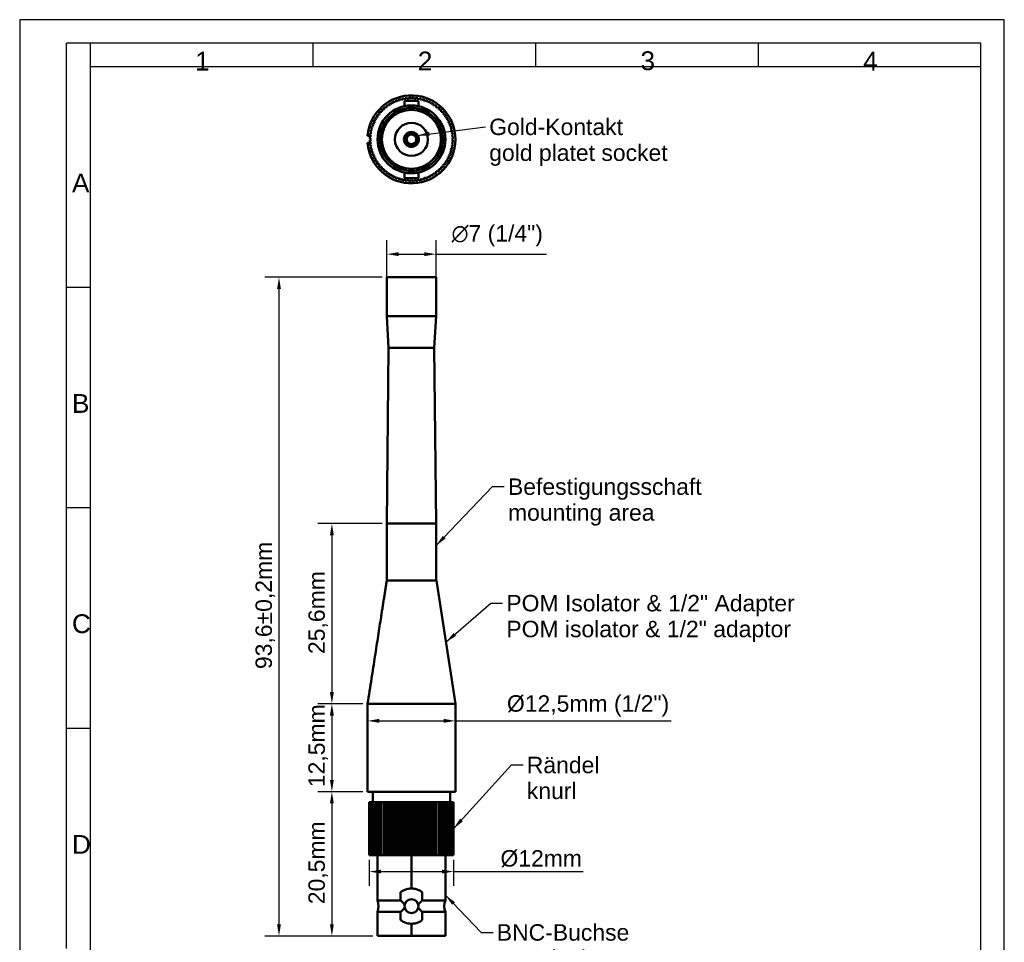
# Model space of a CAD drawing. Header units: millimetres. Extents: x 0 to 140, y 0 to 198.
# Tile 2 of 2: x 0 to 140, y 67 to 198. Entities that reach past the tile are written whole.
import ezdxf

# ---------------------------------------------------------------- set-up
doc = ezdxf.new("R2010")
doc.units = ezdxf.units.MM
doc.header["$LTSCALE"] = 0.666667
for name, color, linetype, lineweight in [('Bemaßungen(DIN)', 7, 'Continuous', 25), ('Sichtbare Kanten(DIN)', 7, 'Continuous', 50), ('Sichtbare tangentiale Kanten(DIN)', 7, 'Continuous', 50), ('Skizziergeometrie(DIN)', 7, 'Continuous', 50), ('Symbole(DIN)', 7, 'Continuous', 25)]:
    doc.layers.add(name, color=color, linetype=linetype, lineweight=lineweight)
doc.styles.get("Standard").update_dxf_attribs({"font": 'arial.ttf'})
doc.styles.add('STANDARD-DIN', font='arial.ttf')
doc.dimstyles.new('DIN - Andere', dxfattribs={"dimscale": 0.666667, "dimtxt": 3.5, "dimasz": 2.5, "dimexe": 3, "dimexo": 1, "dimgap": 0.8, "dimtad": 1, "dimtoh": 1, "dimrnd": 1e-08, "dimtxsty": 'STANDARD-DIN', "dimcen": 0.09, "dimdle": 10, "dimclrd": 7, "dimclre": 7, "dimclrt": 7, "dimadec": 1, "dimazin": 2, "dimtfac": 1, "dimtmove": 0, "dimatfit": 3, "dimfxl": 1, "dimtolj": 1, "dimlwd": 25, "dimlwe": 25, "dimarcsym": 0})
doc.dimstyles.new('DIN - Andere$7', dxfattribs={"dimscale": 0.666667, "dimtxt": 3.5, "dimasz": 2.5, "dimexe": 3, "dimexo": 1, "dimgap": 0.8, "dimtad": 1, "dimtoh": 1, "dimrnd": 1e-08, "dimtxsty": 'STANDARD-DIN', "dimcen": 0.09, "dimdle": 10, "dimclrd": 7, "dimclre": 7, "dimclrt": 7, "dimadec": 1, "dimazin": 2, "dimtfac": 1, "dimtmove": 0, "dimatfit": 3, "dimfxl": 1, "dimtolj": 1, "dimlwd": 25, "dimlwe": 25, "dimarcsym": 0})

# ---------------------------------------------------------------- blocks, each defined once
blk = doc.blocks.new('Ränder am A4')
at = {"layer": 'Skizziergeometrie(DIN)', "color": 1, "linetype": 'Continuous', "lineweight": 25, "true_color": 0xff0000}
for p, q in [((210, 297), (0, 297)), ((0, 297), (0, 0)), ((210, 0), (210, 297)), ((15, 292), (10, 292)), ((10, 99), (10, 292)), ((205, 292), (15, 292)), ((15, 292), (15, 287)), ((62.5, 292), (62.5, 287)), ((110, 292), (110, 287)), ((157.5, 292), (157.5, 287)), ((205, 287), (205, 292)), ((10, 240), (15, 240)), ((10, 193), (15, 193)), ((10, 146), (15, 146))]:
    blk.add_line(p, q, dxfattribs=at)
at = {"layer": 'Skizziergeometrie(DIN)', "color": 7, "linetype": 'Continuous', "lineweight": 25}
for p, q in [((15, 287), (205, 287)), ((15, 287), (15, 5)), ((205, 5), (205, 287))]:
    blk.add_line(p, q, dxfattribs=at)
at = {"layer": 'Symbole(DIN)', "color": 1, "true_color": 0xff0000, "char_height": 4, "attachment_point": 7}
for s, insert in [('\\fArial|b0|i0;\\H4.0000;1', (37.4, 286.17)), ('\\fArial|b0|i0;\\H4.0000;2', (84.9, 286.2)), ('\\fArial|b0|i0;\\H4.0000;3', (132.4, 286.2)), ('\\fArial|b0|i0;\\H4.0000;4', (179.9, 286.17)), ('\\fArial|b0|i0;\\H4.0000;A', (11.15, 260.18)), ('\\fArial|b0|i0;\\H4.0000;B', (11.15, 213.2)), ('\\fArial|b0|i0;\\H4.0000;C', (11.15, 166.2)), ('\\fArial|b0|i0;\\H4.0000;D', (11.15, 119.2))]:
    blk.add_mtext(s, dxfattribs=dict(at, insert=insert))
blk = doc.blocks.new('*D8')
at = {"layer": 'Bemaßungen(DIN)', "color": 7, "linetype": 'Continuous', "lineweight": 25, "transparency": 16777216}
for p, q in [((52.2, 156.56), (52.2, 166.68)), ((59.2, 156.56), (59.2, 166.68)), ((53.87, 164.68), (57.54, 164.68)), ((59.2, 164.68), (74.92, 164.68))]:
    blk.add_line(p, q, dxfattribs=at)
at = {"layer": 'Bemaßungen(DIN)', "color": 7, "linetype": 'Continuous', "transparency": 16777216}
for points in [[(53.87, 164.96), (53.87, 164.41), (52.2, 164.68)], [(57.54, 164.96), (57.54, 164.41), (59.2, 164.68)]]:
    blk.add_solid(points, dxfattribs=at)
at = {"layer": 'Defpoints', "color": 0, "linetype": 'Continuous', "transparency": 16777216}
for p in [(52.2, 164.68), (52.2, 155.89), (59.2, 155.89)]:
    blk.add_point(p, dxfattribs=at)
at = {"layer": 'Bemaßungen(DIN)', "color": 7, "linetype": 'Continuous', "lineweight": 25, "transparency": 16777216, "insert": (61.4, 168.81), "char_height": 2.3333, "attachment_point": 1, "style": 'STANDARD-DIN'}
blk.add_mtext('\\A1;{\\fAIGDT|b0|i0;\\ln}\\fArial|b0|i0;7\\fArial|b0|i0; (1/4")', dxfattribs=at)
blk = doc.blocks.new('*D9')
at = {"layer": 'Bemaßungen(DIN)', "color": 7, "linetype": 'Continuous', "lineweight": 25, "transparency": 16777216}
for p, q in [((51.54, 126.39), (42.39, 126.39)), ((44.39, 124.72), (44.39, 102.46)), ((48.81, 100.79), (42.39, 100.79))]:
    blk.add_line(p, q, dxfattribs=at)
at = {"layer": 'Bemaßungen(DIN)', "color": 7, "linetype": 'Continuous', "transparency": 16777216}
for points in [[(44.11, 124.72), (44.67, 124.72), (44.39, 126.39)], [(44.11, 102.46), (44.67, 102.46), (44.39, 100.79)]]:
    blk.add_solid(points, dxfattribs=at)
at = {"layer": 'Defpoints', "color": 0, "linetype": 'Continuous', "transparency": 16777216}
for p in [(52.2, 126.39), (44.39, 100.79), (49.47, 100.79)]:
    blk.add_point(p, dxfattribs=at)
at = {"layer": 'Bemaßungen(DIN)', "color": 7, "linetype": 'Continuous', "lineweight": 25, "transparency": 16777216, "insert": (41.05, 107.86), "char_height": 2.3333, "attachment_point": 1, "rotation": 90, "style": 'STANDARD-DIN'}
blk.add_mtext('\\A1;\\fArial|b0|i0;25,6mm', dxfattribs=at)
blk = doc.blocks.new('*D10')
at = {"layer": 'Bemaßungen(DIN)', "color": 7, "linetype": 'Continuous', "lineweight": 25, "transparency": 16777216}
for p, q in [((48.81, 88.29), (42.39, 88.29)), ((44.39, 86.62), (44.39, 69.46)), ((50.21, 67.79), (42.39, 67.79))]:
    blk.add_line(p, q, dxfattribs=at)
at = {"layer": 'Bemaßungen(DIN)', "color": 7, "linetype": 'Continuous', "transparency": 16777216}
for points in [[(44.11, 86.62), (44.67, 86.62), (44.39, 88.29)], [(44.11, 69.46), (44.67, 69.46), (44.39, 67.79)]]:
    blk.add_solid(points, dxfattribs=at)
at = {"layer": 'Defpoints', "color": 0, "linetype": 'Continuous', "transparency": 16777216}
for p in [(49.47, 88.29), (44.39, 67.79), (50.88, 67.79)]:
    blk.add_point(p, dxfattribs=at)
at = {"layer": 'Bemaßungen(DIN)', "color": 7, "linetype": 'Continuous', "lineweight": 25, "transparency": 16777216, "insert": (41.05, 72.31), "char_height": 2.3333, "attachment_point": 1, "rotation": 90, "style": 'STANDARD-DIN'}
blk.add_mtext('\\A1;\\fArial|b0|i0;20,5mm', dxfattribs=at)
blk = doc.blocks.new('*D11')
at = {"layer": 'Bemaßungen(DIN)', "color": 7, "linetype": 'Continuous', "lineweight": 25, "transparency": 16777216}
for p, q in [((51.54, 161.39), (34.87, 161.39)), ((36.87, 159.72), (36.87, 69.46)), ((50.21, 67.79), (34.87, 67.79))]:
    blk.add_line(p, q, dxfattribs=at)
at = {"layer": 'Bemaßungen(DIN)', "color": 7, "linetype": 'Continuous', "transparency": 16777216}
for points in [[(36.59, 159.72), (37.15, 159.72), (36.87, 161.39)], [(36.59, 69.46), (37.15, 69.46), (36.87, 67.79)]]:
    blk.add_solid(points, dxfattribs=at)
at = {"layer": 'Defpoints', "color": 0, "linetype": 'Continuous', "transparency": 16777216}
for p in [(52.2, 161.39), (36.87, 67.79), (50.88, 67.79)]:
    blk.add_point(p, dxfattribs=at)
at = {"layer": 'Bemaßungen(DIN)', "color": 7, "linetype": 'Continuous', "lineweight": 25, "transparency": 16777216, "insert": (33.53, 105.72), "char_height": 2.3333, "attachment_point": 1, "rotation": 90, "style": 'STANDARD-DIN'}
blk.add_mtext('\\A1;\\fArial|b0|i0;93,6±0,2mm', dxfattribs=at)
blk = doc.blocks.new('*D12')
at = {"layer": 'Bemaßungen(DIN)', "color": 7, "linetype": 'Continuous', "lineweight": 25, "transparency": 16777216}
for p, q in [((48.81, 100.79), (42.39, 100.79)), ((44.39, 99.12), (44.39, 89.96)), ((48.81, 88.29), (42.39, 88.29))]:
    blk.add_line(p, q, dxfattribs=at)
at = {"layer": 'Bemaßungen(DIN)', "color": 7, "linetype": 'Continuous', "transparency": 16777216}
for points in [[(44.11, 99.12), (44.67, 99.12), (44.39, 100.79)], [(44.11, 89.96), (44.67, 89.96), (44.39, 88.29)]]:
    blk.add_solid(points, dxfattribs=at)
at = {"layer": 'Defpoints', "color": 0, "linetype": 'Continuous', "transparency": 16777216}
for p in [(49.47, 100.79), (44.39, 88.29), (49.47, 88.29)]:
    blk.add_point(p, dxfattribs=at)
at = {"layer": 'Bemaßungen(DIN)', "color": 7, "linetype": 'Continuous', "lineweight": 25, "transparency": 16777216, "insert": (41.05, 88.94), "char_height": 2.3333, "attachment_point": 1, "rotation": 90, "style": 'STANDARD-DIN'}
blk.add_mtext('\\A1;\\fArial|b0|i0;12,5mm', dxfattribs=at)
blk = doc.blocks.new('*D13')
at = {"layer": 'Bemaßungen(DIN)', "color": 7, "linetype": 'Continuous', "lineweight": 25, "transparency": 16777216}
for p, q in [((49.47, 100.12), (49.47, 96.36)), ((61.95, 100.12), (61.95, 96.36)), ((51.14, 98.36), (60.29, 98.36)), ((61.95, 98.36), (92.64, 98.36))]:
    blk.add_line(p, q, dxfattribs=at)
at = {"layer": 'Bemaßungen(DIN)', "color": 7, "linetype": 'Continuous', "transparency": 16777216}
for points in [[(51.14, 98.64), (51.14, 98.09), (49.47, 98.36)], [(60.29, 98.64), (60.29, 98.09), (61.95, 98.36)]]:
    blk.add_solid(points, dxfattribs=at)
at = {"layer": 'Defpoints', "color": 0, "linetype": 'Continuous', "transparency": 16777216}
for p in [(49.47, 100.79), (61.95, 100.79), (49.47, 98.36)]:
    blk.add_point(p, dxfattribs=at)
at = {"layer": 'Bemaßungen(DIN)', "color": 7, "linetype": 'Continuous', "lineweight": 25, "transparency": 16777216, "insert": (69.28, 102), "char_height": 2.3333, "attachment_point": 1, "style": 'STANDARD-DIN'}
blk.add_mtext('\\A1;\\fArial|b0|i0;Ø12,5mm (1/2")', dxfattribs=at)
blk = doc.blocks.new('*D14')
at = {"layer": 'Bemaßungen(DIN)', "color": 7, "linetype": 'Continuous', "lineweight": 25, "transparency": 16777216}
for p, q in [((49.71, 78.62), (49.71, 74.94)), ((61.7, 78.62), (61.7, 74.94)), ((51.37, 76.94), (60.03, 76.94)), ((61.7, 76.94), (80.14, 76.94))]:
    blk.add_line(p, q, dxfattribs=at)
at = {"layer": 'Bemaßungen(DIN)', "color": 7, "linetype": 'Continuous', "transparency": 16777216}
for points in [[(51.37, 77.22), (51.37, 76.67), (49.71, 76.94)], [(60.03, 77.22), (60.03, 76.67), (61.7, 76.94)]]:
    blk.add_solid(points, dxfattribs=at)
at = {"layer": 'Defpoints', "color": 0, "linetype": 'Continuous', "transparency": 16777216}
for p in [(49.71, 79.29), (61.7, 79.29), (61.7, 76.94)]:
    blk.add_point(p, dxfattribs=at)
at = {"layer": 'Bemaßungen(DIN)', "color": 7, "linetype": 'Continuous', "lineweight": 25, "transparency": 16777216, "insert": (68.36, 79.99), "char_height": 2.3333, "attachment_point": 1, "style": 'STANDARD-DIN'}
blk.add_mtext('\\A1;\\fArial|b0|i0;Ø12mm', dxfattribs=at)

msp = doc.modelspace()

# ---------------------------------------------------------------- linework, layer by layer
at = {"layer": 'Sichtbare Kanten(DIN)'}
for p, q in [((53.065, 186.383), (52.966, 186.051)), ((53.393, 186.259), (53.07, 186.385)), ((53.519, 186.582), (53.393, 186.259)), ((53.835, 186.432), (53.524, 186.584)), ((53.988, 186.743), (53.835, 186.432)), ((54.291, 186.568), (53.993, 186.745)), ((54.468, 186.865), (54.291, 186.568)), ((54.756, 186.665), (54.474, 186.867)), ((54.712, 185.716), (54.712, 186.494)), ((56.692, 186.494), (54.712, 186.494)), ((54.957, 186.947), (54.756, 186.665)), ((55.228, 186.724), (54.963, 186.948)), ((55.452, 186.988), (55.228, 186.724)), ((55.702, 186.744), (55.457, 186.989)), ((55.947, 186.989), (55.702, 186.744)), ((56.177, 186.724), (55.953, 186.988)), ((56.442, 186.948), (56.177, 186.724)), ((56.649, 186.665), (56.448, 186.947)), ((56.931, 186.867), (56.649, 186.665)), ((56.692, 185.716), (56.692, 186.494)), ((57.114, 186.568), (56.937, 186.865)), ((57.412, 186.745), (57.114, 186.568)), ((57.569, 186.432), (57.417, 186.743)), ((57.881, 186.584), (57.569, 186.432)), ((58.012, 186.259), (57.886, 186.582)), ((58.335, 186.385), (58.012, 186.259)), ((58.439, 186.051), (58.34, 186.383)), ((51.122, 184.869), (51.165, 184.525)), ((51.472, 184.888), (51.126, 184.874)), ((51.458, 185.234), (51.472, 184.888)), ((51.808, 185.224), (51.462, 185.238)), ((51.822, 185.57), (51.808, 185.224)), ((52.171, 185.531), (51.827, 185.574)), ((52.214, 185.875), (52.171, 185.531)), ((52.558, 185.807), (52.218, 185.879)), ((52.629, 186.147), (52.558, 185.807)), ((52.966, 186.051), (52.634, 186.15)), ((58.771, 186.15), (58.439, 186.051)), ((58.847, 185.807), (58.776, 186.147)), ((59.187, 185.879), (58.847, 185.807)), ((59.234, 185.531), (59.191, 185.875)), ((59.578, 185.574), (59.234, 185.531)), ((59.597, 185.224), (59.583, 185.57)), ((59.943, 185.238), (59.597, 185.224)), ((59.933, 184.888), (59.947, 185.234)), ((60.279, 184.874), (59.933, 184.888)), ((60.24, 184.525), (60.283, 184.869)), ((50.311, 183.626), (50.437, 183.303)), ((50.645, 183.73), (50.313, 183.632)), ((50.547, 184.063), (50.645, 183.73)), ((50.889, 184.139), (50.55, 184.068)), ((50.818, 184.478), (50.889, 184.139)), ((51.165, 184.525), (50.821, 184.483)), ((60.584, 184.483), (60.24, 184.525)), ((60.516, 184.139), (60.587, 184.478)), ((60.855, 184.068), (60.516, 184.139)), ((60.759, 183.73), (60.858, 184.063)), ((61.092, 183.632), (60.759, 183.73)), ((60.968, 183.303), (61.094, 183.626)), ((49.83, 182.222), (50.031, 181.94)), ((50.128, 182.405), (49.831, 182.228)), ((49.951, 182.703), (50.128, 182.405)), ((50.264, 182.861), (49.953, 182.709)), ((50.112, 183.172), (50.264, 182.861)), ((50.437, 183.303), (50.114, 183.178)), ((55.602, 182.054), (55.602, 181.868)), ((55.802, 181.868), (55.802, 182.054)), ((61.291, 183.178), (60.968, 183.303)), ((61.141, 182.861), (61.293, 183.172)), ((61.452, 182.709), (61.141, 182.861)), ((61.277, 182.405), (61.454, 182.703)), ((61.574, 182.228), (61.277, 182.405)), ((61.374, 181.94), (61.575, 182.222)), ((49.472, 181.494), (49.951, 181.494)), ((49.707, 181.239), (49.952, 180.994)), ((49.952, 180.994), (49.707, 180.749)), ((49.972, 181.469), (49.708, 181.245)), ((49.708, 180.743), (49.972, 180.519)), ((49.748, 181.733), (49.972, 181.469)), ((50.031, 181.94), (49.749, 181.739)), ((54.828, 181.094), (54.642, 181.094)), ((54.642, 180.894), (54.828, 180.894)), ((54.828, 181.094), (55.03, 181.094)), ((55.03, 180.894), (54.828, 180.894)), ((55.602, 181.666), (55.602, 181.868)), ((55.802, 181.868), (55.802, 181.666)), ((56.375, 181.094), (56.577, 181.094)), ((56.577, 180.894), (56.375, 180.894)), ((56.763, 181.094), (56.577, 181.094)), ((56.577, 180.894), (56.763, 180.894)), ((61.656, 181.739), (61.374, 181.94)), ((61.433, 181.469), (61.657, 181.733)), ((61.697, 181.245), (61.433, 181.469)), ((61.433, 180.519), (61.697, 180.743)), ((61.452, 180.994), (61.697, 181.239)), ((61.697, 180.749), (61.452, 180.994)), ((49.951, 180.494), (49.472, 180.494)), ((49.972, 180.519), (49.748, 180.255)), ((49.749, 180.249), (50.031, 180.047)), ((50.031, 180.047), (49.83, 179.765)), ((49.831, 179.76), (50.128, 179.582)), ((50.128, 179.582), (49.951, 179.285)), ((49.953, 179.279), (50.264, 179.127)), ((55.602, 180.119), (55.602, 180.321)), ((55.602, 180.119), (55.602, 179.933)), ((55.802, 180.321), (55.802, 180.119)), ((55.802, 179.933), (55.802, 180.119)), ((61.141, 179.127), (61.452, 179.279)), ((61.277, 179.582), (61.574, 179.76)), ((61.454, 179.285), (61.277, 179.582)), ((61.374, 180.047), (61.656, 180.249)), ((61.575, 179.765), (61.374, 180.047)), ((61.657, 180.255), (61.433, 180.519)), ((50.264, 179.127), (50.112, 178.815)), ((50.114, 178.81), (50.437, 178.684)), ((50.437, 178.684), (50.311, 178.361)), ((50.313, 178.356), (50.645, 178.257)), ((50.645, 178.257), (50.547, 177.925)), ((50.55, 177.92), (50.889, 177.849)), ((50.889, 177.849), (50.818, 177.51)), ((60.516, 177.849), (60.855, 177.92)), ((60.587, 177.51), (60.516, 177.849)), ((60.759, 178.257), (61.092, 178.356)), ((60.858, 177.925), (60.759, 178.257)), ((60.968, 178.684), (61.291, 178.81)), ((61.094, 178.361), (60.968, 178.684)), ((61.293, 178.815), (61.141, 179.127)), ((50.821, 177.505), (51.165, 177.462)), ((51.165, 177.462), (51.122, 177.118)), ((51.126, 177.114), (51.472, 177.099)), ((51.472, 177.099), (51.458, 176.753)), ((51.462, 176.749), (51.808, 176.763)), ((51.808, 176.763), (51.822, 176.417)), ((51.827, 176.413), (52.171, 176.456)), ((52.171, 176.456), (52.214, 176.112)), ((59.191, 176.112), (59.234, 176.456)), ((59.234, 176.456), (59.578, 176.413)), ((59.583, 176.417), (59.597, 176.763)), ((59.597, 176.763), (59.943, 176.749)), ((59.933, 177.099), (60.279, 177.114)), ((59.947, 176.753), (59.933, 177.099)), ((60.24, 177.462), (60.584, 177.505)), ((60.283, 177.118), (60.24, 177.462)), ((52.218, 176.109), (52.558, 176.18)), ((52.558, 176.18), (52.629, 175.841)), ((52.634, 175.838), (52.966, 175.937)), ((52.966, 175.937), (53.065, 175.605)), ((53.07, 175.602), (53.393, 175.728)), ((53.393, 175.728), (53.519, 175.405)), ((53.524, 175.403), (53.835, 175.555)), ((53.835, 175.555), (53.988, 175.244)), ((53.993, 175.242), (54.291, 175.42)), ((54.291, 175.42), (54.468, 175.122)), ((54.474, 175.121), (54.756, 175.322)), ((54.712, 176.271), (54.712, 175.494)), ((56.692, 175.494), (54.712, 175.494)), ((54.756, 175.322), (54.957, 175.04)), ((54.963, 175.039), (55.228, 175.263)), ((55.228, 175.263), (55.452, 174.999)), ((55.457, 174.999), (55.702, 175.244)), ((55.702, 175.244), (55.947, 174.999)), ((55.953, 174.999), (56.177, 175.263)), ((56.177, 175.263), (56.442, 175.039)), ((56.448, 175.04), (56.649, 175.322)), ((56.649, 175.322), (56.931, 175.121)), ((56.692, 176.271), (56.692, 175.494)), ((56.937, 175.122), (57.114, 175.42)), ((57.114, 175.42), (57.412, 175.242)), ((57.417, 175.244), (57.569, 175.555)), ((57.569, 175.555), (57.881, 175.403)), ((57.886, 175.405), (58.012, 175.728)), ((58.012, 175.728), (58.335, 175.602)), ((58.34, 175.605), (58.439, 175.937)), ((58.439, 175.937), (58.771, 175.838)), ((58.776, 175.841), (58.847, 176.18)), ((58.847, 176.18), (59.187, 176.109)), ((52.202, 161.391), (59.202, 161.391)), ((52.202, 161.391), (52.202, 155.891)), ((59.202, 161.391), (59.202, 155.891)), ((52.202, 155.891), (59.202, 155.891)), ((52.452, 151.391), (52.202, 155.891)), ((58.952, 151.391), (59.202, 155.891)), ((52.452, 151.391), (52.202, 126.391)), ((52.452, 151.391), (58.952, 151.391)), ((52.452, 151.391), (58.952, 151.391)), ((58.952, 151.391), (59.202, 126.391)), ((52.202, 126.391), (52.202, 118.291)), ((59.202, 126.391), (59.202, 118.291)), ((52.188, 118.291), (59.252, 118.291)), ((59.252, 118.291), (61.952, 100.791)), ((49.472, 100.791), (49.472, 88.291)), ((49.472, 100.791), (61.952, 100.791)), ((61.952, 100.791), (61.952, 88.291)), ((49.472, 88.291), (61.952, 88.291)), ((50.202, 88.291), (50.202, 86.791)), ((61.202, 88.291), (61.202, 86.791)), ((49.707, 86.791), (49.707, 79.291)), ((49.707, 86.791), (49.708, 86.791)), ((49.708, 86.791), (49.748, 86.791)), ((49.708, 79.291), (49.708, 86.791)), ((49.748, 86.791), (49.748, 79.291)), ((49.748, 86.791), (49.749, 86.791)), ((49.749, 86.791), (49.83, 86.791)), ((49.749, 79.291), (49.749, 86.791)), ((49.83, 86.791), (49.83, 79.291)), ((49.83, 86.791), (49.831, 86.791)), ((49.831, 86.791), (49.951, 86.791)), ((49.831, 79.291), (49.831, 86.791)), ((49.951, 86.791), (49.951, 79.291)), ((49.951, 86.791), (49.953, 86.791)), ((49.953, 86.791), (50.112, 86.791)), ((49.953, 79.291), (49.953, 86.791)), ((50.112, 86.791), (50.112, 79.291)), ((50.112, 86.791), (50.114, 86.791)), ((50.114, 86.791), (50.311, 86.791)), ((50.114, 79.291), (50.114, 86.791)), ((50.311, 86.791), (50.311, 79.291)), ((50.311, 86.791), (50.313, 86.791)), ((50.313, 86.791), (50.547, 86.791)), ((50.313, 79.291), (50.313, 86.791)), ((50.547, 86.791), (50.547, 79.291)), ((50.547, 86.791), (50.55, 86.791)), ((50.55, 86.791), (50.818, 86.791)), ((50.55, 79.291), (50.55, 86.791)), ((50.818, 86.791), (50.818, 79.291)), ((50.818, 86.791), (50.821, 86.791)), ((50.821, 86.791), (51.122, 86.791)), ((50.821, 79.291), (50.821, 86.791)), ((51.122, 86.791), (51.122, 79.291)), ((51.122, 86.791), (51.126, 86.791)), ((51.126, 86.791), (51.458, 86.791)), ((51.126, 79.291), (51.126, 86.791)), ((51.458, 86.791), (51.458, 79.291)), ((51.458, 86.791), (51.462, 86.791)), ((51.462, 86.791), (51.808, 86.791)), ((51.462, 79.291), (51.462, 86.791)), ((51.808, 79.291), (51.808, 86.791)), ((51.808, 86.791), (51.822, 86.791)), ((51.822, 86.791), (51.822, 79.291)), ((51.822, 86.791), (51.827, 86.791)), ((51.827, 86.791), (52.171, 86.791)), ((51.827, 79.291), (51.827, 86.791)), ((52.171, 79.291), (52.171, 86.791)), ((52.171, 86.791), (52.214, 86.791)), ((52.214, 86.791), (52.214, 79.291)), ((52.214, 86.791), (52.218, 86.791)), ((52.218, 86.791), (52.558, 86.791)), ((52.218, 79.291), (52.218, 86.791)), ((52.558, 79.291), (52.558, 86.791)), ((52.558, 86.791), (52.629, 86.791)), ((52.629, 86.791), (52.629, 79.291)), ((52.629, 86.791), (52.634, 86.791)), ((52.634, 86.791), (52.966, 86.791)), ((52.634, 79.291), (52.634, 86.791)), ((52.966, 79.291), (52.966, 86.791)), ((52.966, 86.791), (53.065, 86.791)), ((53.065, 86.791), (53.065, 79.291)), ((53.065, 86.791), (53.07, 86.791)), ((53.07, 86.791), (53.393, 86.791)), ((53.07, 79.291), (53.07, 86.791)), ((53.393, 79.291), (53.393, 86.791)), ((53.393, 86.791), (53.519, 86.791)), ((53.519, 86.791), (53.519, 79.291)), ((53.519, 86.791), (53.524, 86.791)), ((53.524, 86.791), (53.835, 86.791)), ((53.524, 79.291), (53.524, 86.791)), ((53.835, 79.291), (53.835, 86.791)), ((53.835, 86.791), (53.988, 86.791)), ((53.988, 86.791), (53.988, 79.291)), ((53.988, 86.791), (53.993, 86.791)), ((53.993, 86.791), (54.291, 86.791)), ((53.993, 79.291), (53.993, 86.791)), ((54.291, 79.291), (54.291, 86.791)), ((54.291, 86.791), (54.468, 86.791)), ((54.468, 86.791), (54.468, 79.291)), ((54.468, 86.791), (54.474, 86.791)), ((54.474, 86.791), (54.756, 86.791)), ((54.474, 79.291), (54.474, 86.791)), ((54.756, 79.291), (54.756, 86.791)), ((54.756, 86.791), (54.957, 86.791)), ((54.957, 86.791), (54.957, 79.291)), ((54.957, 86.791), (54.963, 86.791)), ((54.963, 86.791), (55.228, 86.791)), ((54.963, 79.291), (54.963, 86.791)), ((55.228, 79.291), (55.228, 86.791)), ((55.228, 86.791), (55.452, 86.791)), ((55.452, 86.791), (55.452, 79.291)), ((55.452, 86.791), (55.457, 86.791)), ((55.457, 86.791), (55.702, 86.791)), ((55.457, 79.291), (55.457, 86.791)), ((55.702, 79.291), (55.702, 86.791)), ((55.702, 86.791), (55.947, 86.791)), ((55.947, 86.791), (55.947, 79.291)), ((55.947, 86.791), (55.953, 86.791)), ((55.953, 86.791), (56.177, 86.791)), ((55.953, 79.291), (55.953, 86.791)), ((56.177, 79.291), (56.177, 86.791)), ((56.177, 86.791), (56.442, 86.791)), ((56.442, 86.791), (56.442, 79.291)), ((56.442, 86.791), (56.448, 86.791)), ((56.448, 86.791), (56.649, 86.791)), ((56.448, 79.291), (56.448, 86.791)), ((56.649, 79.291), (56.649, 86.791)), ((56.649, 86.791), (56.931, 86.791)), ((56.931, 86.791), (56.931, 79.291)), ((56.931, 86.791), (56.937, 86.791)), ((56.937, 86.791), (57.114, 86.791)), ((56.937, 79.291), (56.937, 86.791)), ((57.114, 79.291), (57.114, 86.791)), ((57.114, 86.791), (57.412, 86.791)), ((57.412, 86.791), (57.412, 79.291)), ((57.412, 86.791), (57.417, 86.791)), ((57.417, 86.791), (57.569, 86.791)), ((57.417, 79.291), (57.417, 86.791)), ((57.569, 79.291), (57.569, 86.791)), ((57.569, 86.791), (57.881, 86.791)), ((57.881, 86.791), (57.881, 79.291)), ((57.881, 86.791), (57.886, 86.791)), ((57.886, 86.791), (58.012, 86.791)), ((57.886, 79.291), (57.886, 86.791)), ((58.012, 79.291), (58.012, 86.791)), ((58.012, 86.791), (58.335, 86.791)), ((58.335, 86.791), (58.335, 79.291)), ((58.335, 86.791), (58.34, 86.791)), ((58.34, 86.791), (58.439, 86.791)), ((58.34, 79.291), (58.34, 86.791)), ((58.439, 79.291), (58.439, 86.791)), ((58.439, 86.791), (58.771, 86.791)), ((58.771, 86.791), (58.771, 79.291)), ((58.771, 86.791), (58.776, 86.791)), ((58.776, 86.791), (58.847, 86.791)), ((58.776, 79.291), (58.776, 86.791)), ((58.847, 79.291), (58.847, 86.791)), ((58.847, 86.791), (59.187, 86.791)), ((59.187, 86.791), (59.187, 79.291)), ((59.187, 86.791), (59.191, 86.791)), ((59.191, 86.791), (59.234, 86.791)), ((59.191, 79.291), (59.191, 86.791)), ((59.234, 79.291), (59.234, 86.791)), ((59.234, 86.791), (59.578, 86.791)), ((59.578, 86.791), (59.578, 79.291)), ((59.578, 86.791), (59.583, 86.791)), ((59.583, 86.791), (59.597, 86.791)), ((59.583, 79.291), (59.583, 86.791)), ((59.597, 79.291), (59.597, 86.791)), ((59.597, 86.791), (59.943, 86.791)), ((59.943, 86.791), (59.943, 79.291)), ((59.943, 86.791), (59.947, 86.791)), ((59.947, 79.291), (59.947, 86.791)), ((59.947, 86.791), (60.279, 86.791)), ((60.279, 86.791), (60.279, 79.291)), ((60.279, 86.791), (60.283, 86.791)), ((60.283, 79.291), (60.283, 86.791)), ((60.283, 86.791), (60.584, 86.791)), ((60.584, 86.791), (60.584, 79.291)), ((60.584, 86.791), (60.587, 86.791)), ((60.587, 79.291), (60.587, 86.791)), ((60.587, 86.791), (60.855, 86.791)), ((60.855, 86.791), (60.855, 79.291)), ((60.855, 86.791), (60.858, 86.791)), ((60.858, 79.291), (60.858, 86.791)), ((60.858, 86.791), (61.092, 86.791)), ((61.092, 86.791), (61.092, 79.291)), ((61.092, 86.791), (61.094, 86.791)), ((61.094, 79.291), (61.094, 86.791)), ((61.094, 86.791), (61.291, 86.791)), ((61.291, 86.791), (61.291, 79.291)), ((61.291, 86.791), (61.293, 86.791)), ((61.293, 79.291), (61.293, 86.791)), ((61.293, 86.791), (61.452, 86.791)), ((61.452, 86.791), (61.452, 79.291)), ((61.452, 86.791), (61.454, 86.791)), ((61.454, 79.291), (61.454, 86.791)), ((61.454, 86.791), (61.574, 86.791)), ((61.574, 86.791), (61.574, 79.291)), ((61.574, 86.791), (61.575, 86.791)), ((61.575, 79.291), (61.575, 86.791)), ((61.575, 86.791), (61.656, 86.791)), ((61.656, 86.791), (61.656, 79.291)), ((61.656, 86.791), (61.657, 86.791)), ((61.657, 79.291), (61.657, 86.791)), ((61.657, 86.791), (61.697, 86.791)), ((61.697, 86.791), (61.697, 79.291)), ((61.697, 86.791), (61.697, 86.791)), ((61.697, 79.291), (61.697, 86.791)), ((49.707, 79.291), (49.708, 79.291)), ((49.748, 79.291), (49.708, 79.291)), ((49.748, 79.291), (49.749, 79.291)), ((49.83, 79.291), (49.749, 79.291)), ((49.83, 79.291), (49.831, 79.291)), ((49.951, 79.291), (49.831, 79.291)), ((49.951, 79.291), (49.953, 79.291)), ((50.112, 79.291), (49.953, 79.291)), ((50.112, 79.291), (50.114, 79.291)), ((50.311, 79.291), (50.114, 79.291)), ((50.311, 79.291), (50.313, 79.291)), ((50.547, 79.291), (50.313, 79.291)), ((50.547, 79.291), (50.55, 79.291)), ((50.818, 79.291), (50.55, 79.291)), ((50.818, 79.291), (50.821, 79.291)), ((51.122, 79.291), (50.821, 79.291)), ((50.877, 79.291), (50.877, 72.839)), ((51.122, 79.291), (51.126, 79.291)), ((51.458, 79.291), (51.126, 79.291)), ((51.458, 79.291), (51.462, 79.291)), ((51.808, 79.291), (51.462, 79.291)), ((51.822, 79.291), (51.808, 79.291)), ((51.822, 79.291), (51.827, 79.291)), ((52.171, 79.291), (51.827, 79.291)), ((52.214, 79.291), (52.171, 79.291)), ((52.214, 79.291), (52.218, 79.291)), ((52.558, 79.291), (52.218, 79.291)), ((52.629, 79.291), (52.558, 79.291)), ((52.629, 79.291), (52.634, 79.291)), ((52.966, 79.291), (52.634, 79.291)), ((53.065, 79.291), (52.966, 79.291)), ((53.065, 79.291), (53.07, 79.291)), ((53.393, 79.291), (53.07, 79.291)), ((53.519, 79.291), (53.393, 79.291)), ((53.519, 79.291), (53.524, 79.291)), ((53.835, 79.291), (53.524, 79.291)), ((53.988, 79.291), (53.835, 79.291)), ((53.988, 79.291), (53.993, 79.291)), ((54.291, 79.291), (53.993, 79.291)), ((54.468, 79.291), (54.291, 79.291)), ((54.468, 79.291), (54.474, 79.291)), ((54.756, 79.291), (54.474, 79.291)), ((54.957, 79.291), (54.756, 79.291)), ((54.957, 79.291), (54.963, 79.291)), ((55.228, 79.291), (54.963, 79.291)), ((55.452, 79.291), (55.228, 79.291)), ((55.452, 79.291), (55.457, 79.291)), ((55.702, 79.291), (55.457, 79.291)), ((55.947, 79.291), (55.702, 79.291)), ((55.947, 79.291), (55.953, 79.291)), ((56.177, 79.291), (55.953, 79.291)), ((56.442, 79.291), (56.177, 79.291)), ((56.442, 79.291), (56.448, 79.291)), ((56.649, 79.291), (56.448, 79.291)), ((56.931, 79.291), (56.649, 79.291)), ((56.931, 79.291), (56.937, 79.291)), ((57.114, 79.291), (56.937, 79.291)), ((57.412, 79.291), (57.114, 79.291)), ((57.412, 79.291), (57.417, 79.291)), ((57.569, 79.291), (57.417, 79.291)), ((57.881, 79.291), (57.569, 79.291)), ((57.881, 79.291), (57.886, 79.291)), ((58.012, 79.291), (57.886, 79.291)), ((58.335, 79.291), (58.012, 79.291)), ((58.335, 79.291), (58.34, 79.291)), ((58.439, 79.291), (58.34, 79.291)), ((58.771, 79.291), (58.439, 79.291)), ((58.771, 79.291), (58.776, 79.291)), ((58.847, 79.291), (58.776, 79.291)), ((59.187, 79.291), (58.847, 79.291)), ((59.187, 79.291), (59.191, 79.291)), ((59.234, 79.291), (59.191, 79.291)), ((59.578, 79.291), (59.234, 79.291)), ((59.578, 79.291), (59.583, 79.291)), ((59.597, 79.291), (59.583, 79.291)), ((59.943, 79.291), (59.597, 79.291)), ((59.943, 79.291), (59.947, 79.291)), ((60.279, 79.291), (59.947, 79.291)), ((60.279, 79.291), (60.283, 79.291)), ((60.584, 79.291), (60.283, 79.291)), ((60.527, 79.291), (60.527, 72.839)), ((60.584, 79.291), (60.587, 79.291)), ((60.855, 79.291), (60.587, 79.291)), ((60.855, 79.291), (60.858, 79.291)), ((61.092, 79.291), (60.858, 79.291)), ((61.092, 79.291), (61.094, 79.291)), ((61.291, 79.291), (61.094, 79.291)), ((61.291, 79.291), (61.293, 79.291)), ((61.452, 79.291), (61.293, 79.291)), ((61.452, 79.291), (61.454, 79.291)), ((61.574, 79.291), (61.454, 79.291)), ((61.574, 79.291), (61.575, 79.291)), ((61.656, 79.291), (61.575, 79.291)), ((61.656, 79.291), (61.657, 79.291)), ((61.697, 79.291), (61.657, 79.291)), ((61.697, 79.291), (61.697, 79.291)), ((50.877, 72.839), (54.169, 72.839)), ((54.169, 72.839), (54.169, 74.006)), ((57.235, 72.839), (57.235, 74.006)), ((60.527, 72.839), (57.235, 72.839)), ((50.877, 71.224), (54.169, 71.224)), ((50.877, 71.224), (50.877, 67.791)), ((54.169, 70.056), (54.169, 71.224)), ((60.527, 71.224), (57.235, 71.224)), ((57.235, 70.056), (57.235, 71.224)), ((60.527, 71.224), (60.527, 67.791)), ((50.877, 67.791), (55.702, 67.791)), ((60.527, 67.791), (55.702, 67.791))]:
    msp.add_line(p, q, dxfattribs=at)
for centre, radius, start, end in [((55.702, 180.994), 6.25, 184.58857, 175.41143), ((55.702, 180.994), 6, 116.0244, 116.08086), ((55.702, 180.994), 6, 111.28756, 111.34402), ((55.702, 180.994), 6, 106.55072, 106.60718), ((55.702, 180.994), 6, 101.81387, 101.87034), ((55.702, 180.994), 6, 97.07703, 97.13349), ((55.702, 180.994), 6, 92.34019, 92.39665), ((55.702, 180.994), 6, 87.60335, 87.65981), ((55.702, 180.994), 6, 82.86651, 82.92297), ((55.702, 180.994), 6, 78.12966, 78.18613), ((55.702, 180.994), 6, 73.39282, 73.44928), ((55.702, 180.994), 6, 68.65598, 68.71244), ((55.702, 180.994), 6, 63.91914, 63.9756), ((55.702, 180.994), 4.825, 90, 270), ((55.702, 180.994), 6, 139.70861, 139.76507), ((55.702, 180.994), 4.489, 90, 270), ((55.702, 180.994), 6, 134.97177, 135.02823), ((55.702, 180.994), 4.2, 90, 270), ((55.702, 180.994), 6, 130.23493, 130.29139), ((55.702, 180.994), 6, 125.49808, 125.55455), ((55.702, 180.994), 6, 120.76124, 120.8177), ((55.702, 180.994), 4.825, 270, 90), ((55.702, 180.994), 4.489, 270, 90), ((55.702, 180.994), 4.2, 270, 90), ((55.702, 180.994), 6, 59.1823, 59.23876), ((55.702, 180.994), 6, 54.44545, 54.50192), ((55.702, 180.994), 6, 49.70861, 49.76507), ((55.702, 180.994), 6, 44.97177, 45.02823), ((55.702, 180.994), 6, 40.23493, 40.29139), ((55.702, 180.994), 6, 153.91914, 153.9756), ((55.702, 180.994), 6, 149.1823, 149.23876), ((55.702, 180.994), 6, 144.44545, 144.50192), ((55.702, 180.994), 6, 35.49808, 35.55455), ((55.702, 180.994), 6, 30.76124, 30.8177), ((55.702, 180.994), 6, 26.0244, 26.08086), ((55.702, 180.994), 6, 168.12966, 168.18613), ((55.702, 180.994), 6, 163.39282, 163.44928), ((55.702, 180.994), 6, 158.65598, 158.71244), ((55.702, 180.994), 2.35, 90, 270), ((55.702, 180.994), 1.065, 90, 270), ((55.702, 180.994), 2.35, 270, 90), ((55.702, 180.994), 1.065, 270, 90), ((55.702, 180.994), 6, 21.28756, 21.34402), ((55.702, 180.994), 6, 16.55072, 16.60718), ((55.702, 180.994), 6, 11.81387, 11.87034), ((55.702, 180.994), 6, 177.60335, 177.65981), ((55.702, 180.994), 6, 182.34019, 182.39665), ((55.702, 180.994), 6, 172.86651, 172.92297), ((55.702, 180.994), 0.88, 96.52498, 173.47502), ((55.702, 180.994), 0.88, 186.52498, 263.47502), ((55.702, 180.994), 0.68, 171.54348, 188.45652), ((55.702, 180.994), 0.68, 98.45652, 171.54348), ((55.702, 180.994), 0.68, 188.45652, 261.54348), ((55.702, 180.994), 0.68, 90, 98.45652), ((55.702, 180.994), 0.68, 81.54348, 90), ((55.702, 180.994), 0.88, 6.52498, 83.47502), ((55.702, 180.994), 0.68, 8.45652, 81.54348), ((55.702, 180.994), 0.88, 276.52498, 353.47502), ((55.702, 180.994), 0.68, 278.45652, 351.54348), ((55.702, 180.994), 0.68, 351.54348, 8.45652), ((55.702, 180.994), 6, 7.07703, 7.13349), ((55.702, 180.994), 6, 2.34019, 2.39665), ((55.702, 180.994), 6, 357.60335, 357.65981), ((55.702, 180.994), 6, 187.07703, 187.13349), ((55.702, 180.994), 6, 191.81387, 191.87034), ((55.702, 180.994), 6, 196.55072, 196.60718), ((55.702, 180.994), 0.68, 261.54348, 270), ((55.702, 180.994), 0.68, 270, 278.45652), ((55.702, 180.994), 6, 343.39282, 343.44928), ((55.702, 180.994), 6, 348.12966, 348.18613), ((55.702, 180.994), 6, 352.86651, 352.92297), ((55.702, 180.994), 6, 201.28756, 201.34402), ((55.702, 180.994), 6, 206.0244, 206.08086), ((55.702, 180.994), 6, 210.76124, 210.8177), ((55.702, 180.994), 6, 329.1823, 329.23876), ((55.702, 180.994), 6, 333.91914, 333.9756), ((55.702, 180.994), 6, 338.65598, 338.71244), ((55.702, 180.994), 6, 215.49808, 215.55455), ((55.702, 180.994), 6, 220.23493, 220.29139), ((55.702, 180.994), 6, 224.97177, 225.02823), ((55.702, 180.994), 6, 229.70861, 229.76507), ((55.702, 180.994), 6, 310.23493, 310.29139), ((55.702, 180.994), 6, 314.97177, 315.02823), ((55.702, 180.994), 6, 319.70861, 319.76507), ((55.702, 180.994), 6, 324.44545, 324.50192), ((55.702, 180.994), 6, 234.44545, 234.50192), ((55.702, 180.994), 6, 239.1823, 239.23876), ((55.702, 180.994), 6, 243.91914, 243.9756), ((55.702, 180.994), 6, 248.65598, 248.71244), ((55.702, 180.994), 6, 253.39282, 253.44928), ((55.702, 180.994), 6, 258.12966, 258.18613), ((55.702, 180.994), 6, 262.86651, 262.92297), ((55.702, 180.994), 6, 277.07703, 277.13349), ((55.702, 180.994), 6, 281.81387, 281.87034), ((55.702, 180.994), 6, 286.55072, 286.60718), ((55.702, 180.994), 6, 291.28756, 291.34402), ((55.702, 180.994), 6, 296.0244, 296.08086), ((55.702, 180.994), 6, 300.76124, 300.8177), ((55.702, 180.994), 6, 305.49808, 305.55455), ((55.702, 180.994), 6, 267.60335, 267.65981), ((55.702, 180.994), 6, 272.34019, 272.39665), ((48.777, 72.031), 2.25, 338.96053, 21.03947), ((55.702, 72.031), 0.99, 0, 180), ((62.627, 72.031), 2.25, 158.96053, 201.03947), ((55.702, 72.031), 0.99, 180, 0)]:
    msp.add_arc(centre, radius, start, end, dxfattribs=at)
msp.add_rational_spline([(52.188, 118.291), (51.204, 111.98), (49.472, 100.791)], [1, 1.04074767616, 1], degree=2, dxfattribs=at)
for points in [[(54.169, 74.006), (54.246, 74.066), (54.404, 74.174), (54.652, 74.306), (54.91, 74.408), (55.172, 74.479), (55.438, 74.522), (55.614, 74.531), (55.702, 74.531)], [(55.702, 74.531), (55.791, 74.531), (55.967, 74.522), (56.233, 74.479), (56.495, 74.408), (56.753, 74.306), (57.001, 74.174), (57.159, 74.066), (57.235, 74.006)], [(54.722, 72.165), (54.714, 72.193), (54.692, 72.251), (54.642, 72.344), (54.573, 72.443), (54.484, 72.547), (54.382, 72.652), (54.274, 72.751), (54.204, 72.811), (54.169, 72.839)], [(57.235, 72.839), (57.201, 72.811), (57.131, 72.751), (57.023, 72.652), (56.92, 72.547), (56.832, 72.443), (56.763, 72.344), (56.713, 72.251), (56.691, 72.193), (56.683, 72.165)], [(54.169, 71.224), (54.204, 71.252), (54.274, 71.311), (54.382, 71.411), (54.485, 71.516), (54.573, 71.62), (54.642, 71.719), (54.692, 71.811), (54.714, 71.869), (54.722, 71.898)], [(56.683, 71.898), (56.691, 71.869), (56.713, 71.811), (56.763, 71.719), (56.832, 71.62), (56.92, 71.516), (57.023, 71.411), (57.131, 71.311), (57.201, 71.252), (57.235, 71.224)], [(55.702, 69.531), (55.614, 69.531), (55.438, 69.541), (55.172, 69.583), (54.91, 69.655), (54.652, 69.757), (54.404, 69.889), (54.246, 69.997), (54.169, 70.056)], [(57.235, 70.056), (57.159, 69.997), (57.001, 69.889), (56.753, 69.757), (56.495, 69.655), (56.233, 69.583), (55.967, 69.541), (55.791, 69.531), (55.702, 69.531)]]:
    msp.add_open_spline(points, degree=3, dxfattribs=at)
at = {"layer": 'Sichtbare tangentiale Kanten(DIN)'}
for p, q in [((55.702, 185.482), (55.702, 185.194)), ((55.702, 176.505), (55.702, 176.794)), ((52.202, 126.391), (59.202, 126.391)), ((55.702, 79.291), (55.702, 74.531)), ((55.702, 69.531), (55.702, 67.791))]:
    msp.add_line(p, q, dxfattribs=at)

# ---------------------------------------------------------------- block references
at = {"xscale": 0.6666666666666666, "yscale": 0.6666666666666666, "zscale": 0.6666666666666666}
msp.add_blockref('Ränder am A4', (0, 0), dxfattribs=at)

# ---------------------------------------------------------------- texts
at = {"layer": 'Symbole(DIN)', "color": 7, "char_height": 2.33333, "attachment_point": 1, "line_spacing_factor": 0.944221, "style": 'STANDARD-DIN'}
for s, insert, width in [('\\fArial|b0|i0;Gold-Kontakt\\P\\fArial|b0|i0;gold platet socket', (66.762, 183.937), 25.36433), ('\\fArial|b0|i0;Befestigungsschaft\\P\\fArial|b0|i0;mounting area', (69.431, 132.812), 27.54116), ('\\fArial|b0|i0;POM Isolator & 1/2" Adapter\\P\\fArial|b0|i0;POM isolator & 1/2" adaptor\\P', (69.195, 116.258), 41.01118), ('\\fArial|b0|i0;Rändel\\P\\fArial|b0|i0;knurl', (72.106, 93.258), 10.32749), ('\\fArial|b0|i0;BNC-Buchse\\P\\fArial|b0|i0;BNC jack', (67.837, 69.464), 18.84273)]:
    msp.add_mtext(s, dxfattribs=dict(at, insert=insert, width=width))

# ---------------------------------------------------------------- dimensions: what is measured, and where the dimension line sits
at = {"layer": 'Bemaßungen(DIN)', "color": 7, "linetype": 'Continuous', "lineweight": 25}
for base, p1, p2, angle, text, override, picture, middle in [((52.202, 164.683), (59.202, 155.891), (52.202, 155.891), 180, '{\\fAIGDT|b0|i0;\\ln}\\fArial|b0|i0;<>\\fArial|b0|i0; (1/4")', {"dimgap": 0.8, "dimtoh": 0, "dimdec": 2, "dimtol": 0, "dimlim": 0, "dimtp": 0, "dimtm": 0, "dimtdec": 2, "dimtofl": 0, "dimatfit": 2}, '*D8', (67.893, 164.683)), ((36.869, 67.791), (52.202, 161.391), (50.877, 67.791), 90, '\\fArial|b0|i0;<>mm', {"dimgap": 0.8, "dimtoh": 0, "dimdec": 2, "dimtol": 1, "dimlim": 0, "dimtp": 0.2, "dimtm": 0.2, "dimtdec": 2, "dimtofl": 0, "dimatfit": 1}, '*D11', (36.869, 114.591)), ((44.39, 100.791), (52.202, 126.391), (49.472, 100.791), 90, '\\fArial|b0|i0;<>mm', {"dimgap": 0.8, "dimtoh": 0, "dimdec": 2, "dimtol": 0, "dimlim": 0, "dimtp": 0, "dimtm": 0, "dimtdec": 2, "dimtofl": 0, "dimatfit": 1}, '*D9', (44.39, 113.591)), ((44.39, 88.291), (49.472, 100.791), (49.472, 88.291), 90, '\\fArial|b0|i0;<>mm', {"dimgap": 0.8, "dimtoh": 0, "dimdec": 2, "dimtol": 0, "dimlim": 0, "dimtp": 0, "dimtm": 0, "dimtdec": 2, "dimtofl": 0, "dimatfit": 1}, '*D12', (44.39, 94.541)), ((49.472, 98.363), (61.952, 100.791), (49.472, 100.791), 180, '\\fArial|b0|i0;Ø<>mm (1/2")', {"dimgap": 0.8, "dimtoh": 0, "dimdec": 1, "dimtol": 0, "dimlim": 0, "dimtp": 0, "dimtm": 0, "dimtdec": 2, "dimtofl": 0, "dimatfit": 2}, '*D13', (80.694, 98.363)), ((44.39, 67.791), (49.472, 88.291), (50.877, 67.791), 90, '\\fArial|b0|i0;<>mm', {"dimgap": 0.8, "dimtoh": 0, "dimdec": 2, "dimtol": 0, "dimlim": 0, "dimtp": 0, "dimtm": 0, "dimtdec": 2, "dimtofl": 0, "dimatfit": 1}, '*D10', (44.39, 78.041)), ((61.697, 76.943), (49.708, 79.291), (61.697, 79.291), 180, '\\fArial|b0|i0;Ø<>mm', {"dimgap": 0.8, "dimtoh": 0, "dimdec": 0, "dimtol": 0, "dimlim": 0, "dimtp": 0, "dimtm": 0, "dimtdec": 2, "dimtofl": 0, "dimatfit": 2}, '*D14', (73.981, 76.943))]:
    dim = msp.add_linear_dim(base=base, p1=p1, p2=p2, angle=angle, text=text, dimstyle='DIN - Andere', override=override, dxfattribs=at)
    dim.commit()
    dim.dimension.update_dxf_attribs({"geometry": picture, "text_midpoint": middle, "dimtype": 160})

# ---------------------------------------------------------------- leaders
at = {"layer": 'Symbole(DIN)', "color": 7, "linetype": 'Continuous', "lineweight": 25, "annotation_type": 0, "has_hookline": 1, "hookline_direction": 0}
for points, text_width in [([(56.602, 181.564), (66.229, 182.77)], 25.24), ([(59.202, 123.263), (67.231, 131.645), (68.898, 131.645)], 27.281), ([(60.602, 109.541), (66.995, 115.091), (68.661, 115.091)], 40.267), ([(61.697, 83.041), (69.906, 92.092), (71.572, 92.092)], 9.844), ([(60.527, 73.61), (65.637, 68.298), (67.304, 68.298)], 18.466)]:
    msp.add_leader(points, dimstyle='DIN - Andere$7', override={"dimtad": 0}, dxfattribs=dict(at, text_width=text_width))

doc.saveas('drawing.dxf')
